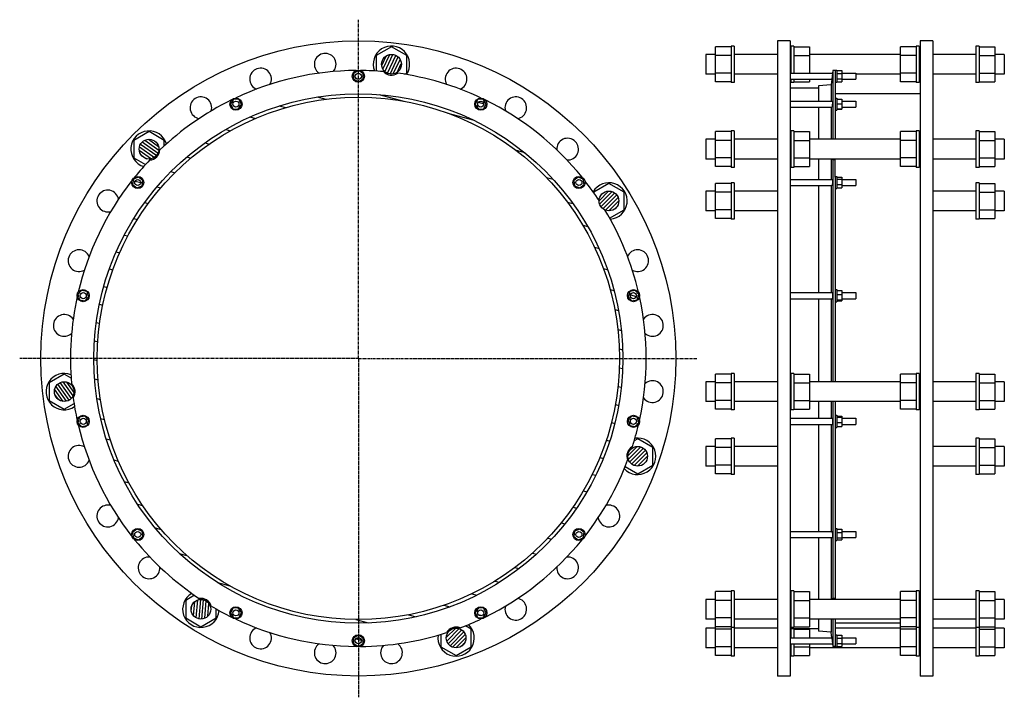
# Model space of a CAD drawing. Header units: millimetres. Extents: x -1479 to 467, y -572 to 766.
import ezdxf

# ---------------------------------------------------------------- set-up
doc = ezdxf.new("R2010")
doc.units = ezdxf.units.MM
doc.header["$LTSCALE"] = 15.367
doc.linetypes.add('CENTER', pattern=[0.6, 0.375, -0.075, 0.075, -0.075])
doc.layers.get('0').update_dxf_attribs({"linetype": 'CONTINUOUS'})
doc.layers.add('AXES', color=7, linetype='CONTINUOUS')
doc.layers.add('SURFS', color=7, linetype='CONTINUOUS')
pattern_1 = [(45, (0, 0), (-3.951313, 3.951313), [])]

msp = doc.modelspace()

# ---------------------------------------------------------------- hatches: boundary and pattern name
at = {"linetype": 'Continuous'}
h = msp.add_hatch(dxfattribs=at)
h.set_pattern_fill('DEFAULT__5', color=2, scale=5.588, angle=245, style=0, pattern_type=0)
h.set_pattern_definition([(245, (0, 0), (5.064448, -2.36159), [])])
edge = h.paths.add_edge_path()
edge.add_arc((-744.3, 678.4), 19.5, 270, 450)
edge.add_arc((-744.3, 678.4), 19.5, 90, 270)
h = msp.add_hatch(dxfattribs=at)
h.set_pattern_fill('DEFAULT__4', color=2, scale=36.209145, angle=165, style=0, pattern_type=0)
h.set_pattern_definition([(165, (0, 0), (-9.3716, -34.97535), [])])
edge = h.paths.add_edge_path()
edge.add_arc((-809.8, 97.1), 523, 270, 450)
edge.add_arc((-809.8, 97.1), 523, 90, 270)
edge.add_arc((-809.8, 97.1), 516, 270, 450)
edge.add_arc((-809.8, 97.1), 516, 90, 270)
edge = h.paths.add_edge_path()
edge.add_arc((-809.8, 654.8), 6, 0, 180)
edge.add_arc((-809.8, 654.8), 6, 180, 360)
edge = h.paths.add_edge_path()
edge.add_arc((-1051.8, 599.6), 6, 25.7143, 205.7143)
edge.add_arc((-1051.8, 599.6), 6, 205.7143, 385.7143)
edge = h.paths.add_edge_path()
edge.add_arc((-1245.9, 444.8), 6, 51.4286, 231.4286)
edge.add_arc((-1245.9, 444.8), 6, 231.4286, 411.4286)
edge = h.paths.add_edge_path()
edge.add_arc((-1353.6, 221.2), 6, 77.1429, 257.1429)
edge.add_arc((-1353.6, 221.2), 6, 257.1429, 437.1429)
edge = h.paths.add_edge_path()
edge.add_arc((-1353.6, -27.1), 6, 102.8571, 282.8571)
edge.add_arc((-1353.6, -27.1), 6, 282.8571, 462.8571)
edge = h.paths.add_edge_path()
edge.add_arc((-1245.9, -250.7), 6, 128.5714, 308.5714)
edge.add_arc((-1245.9, -250.7), 6, 308.5714, 488.5714)
edge = h.paths.add_edge_path()
edge.add_arc((-1051.8, -405.5), 6, 154.2857, 334.2857)
edge.add_arc((-1051.8, -405.5), 6, 334.2857, 514.2857)
edge = h.paths.add_edge_path()
edge.add_arc((-809.8, -460.7), 6, 180, 360)
edge.add_arc((-809.8, -460.7), 6, 0, 180)
edge = h.paths.add_edge_path()
edge.add_arc((-567.8, -405.5), 6, 205.7143, 385.7143)
edge.add_arc((-567.8, -405.5), 6, 25.7143, 205.7143)
edge = h.paths.add_edge_path()
edge.add_arc((-373.8, -250.7), 6, 231.4286, 411.4286)
edge.add_arc((-373.8, -250.7), 6, 51.4286, 231.4286)
edge = h.paths.add_edge_path()
edge.add_arc((-266.1, -27.1), 6, 257.1429, 437.1429)
edge.add_arc((-266.1, -27.1), 6, 77.1429, 257.1429)
edge = h.paths.add_edge_path()
edge.add_arc((-266.1, 221.2), 6, 282.8571, 462.8571)
edge.add_arc((-266.1, 221.2), 6, 102.8571, 282.8571)
edge = h.paths.add_edge_path()
edge.add_arc((-373.8, 444.8), 6, 308.5714, 488.5714)
edge.add_arc((-373.8, 444.8), 6, 128.5714, 308.5714)
edge = h.paths.add_edge_path()
edge.add_arc((-567.8, 599.6), 6, 334.2857, 514.2857)
edge.add_arc((-567.8, 599.6), 6, 154.2857, 334.2857)
h = msp.add_hatch(dxfattribs=at)
h.set_pattern_fill('DEFAULT__6', color=2, scale=5.588, angle=325, style=0, pattern_type=0)
h.set_pattern_definition([(325, (0, 0), (3.205145, 4.577422), [])])
edge = h.paths.add_edge_path()
edge.add_arc((-1223.5, 510.7), 19.5, 270, 450)
edge.add_arc((-1223.5, 510.7), 19.5, 90, 270)
h = msp.add_hatch(dxfattribs=at)
h.set_pattern_fill('DEFAULT__3', color=2, scale=5.588, angle=45, style=0, pattern_type=0)
h.set_pattern_definition(pattern_1)
edge = h.paths.add_edge_path()
edge.add_arc((-314.5, 408.3), 19.5, 270, 450)
edge.add_arc((-314.5, 408.3), 19.5, 90, 270)
h = msp.add_hatch(dxfattribs=at)
h.set_pattern_fill('DEFAULT__7', color=2, scale=5.588, angle=125, style=0, pattern_type=0)
h.set_pattern_definition([(125, (0, 0), (-4.577422, -3.205145), [])])
edge = h.paths.add_edge_path()
edge.add_arc((-1391.2, 31.6), 19.5, 270, 450)
edge.add_arc((-1391.2, 31.6), 19.5, 90, 270)
h = msp.add_hatch(dxfattribs=at)
h.set_pattern_fill('DEFAULT__2', color=2, scale=5.588, angle=45, style=0, pattern_type=0)
h.set_pattern_definition(pattern_1)
edge = h.paths.add_edge_path()
edge.add_arc((-257.7, -96.2), 19.5, 270, 450)
edge.add_arc((-257.7, -96.2), 19.5, 90, 270)
h = msp.add_hatch(dxfattribs=at)
h.set_pattern_fill('S1', color=2, scale=5.588, angle=85, style=0, pattern_type=0)
h.set_pattern_definition([(85, (0, 0), (-5.566736, 0.487026), [])])
edge = h.paths.add_edge_path()
edge.add_arc((-1121.1, -398.3), 19.5, 270, 450)
edge.add_arc((-1121.1, -398.3), 19.5, 90, 270)
h = msp.add_hatch(dxfattribs=at)
h.set_pattern_fill('DEFAULT__1', color=2, scale=5.588, angle=45, style=0, pattern_type=0)
h.set_pattern_definition(pattern_1)
edge = h.paths.add_edge_path()
edge.add_arc((-616.6, -455.1), 19.5, 270, 450)
edge.add_arc((-616.6, -455.1), 19.5, 90, 270)

# ---------------------------------------------------------------- linework, layer by layer
at = {"color": 7, "linetype": 'Continuous'}
for p, q in [((18.5, 724.6), (18.5, -530.4)), ((43.5, 724.6), (18.5, 724.6)), ((43.5, 724.6), (43.5, -530.4)), ((300.5, 724.6), (300.5, -530.4)), ((325.5, 724.6), (300.5, 724.6)), ((325.5, 724.6), (325.5, -530.4)), ((-744.3, 713), (-774.3, 695.7)), ((-714.3, 695.7), (-744.3, 713)), ((-104, 643.7), (-104, 713)), ((-73, 713), (-104, 713)), ((51, 713), (82, 713)), ((82, 713), (82, 660.8)), ((262, 643.7), (262, 713)), ((293, 713), (262, 713)), ((417, 713), (448, 713)), ((448, 713), (448, 643.7)), ((-774.3, 695.7), (-774.3, 664.9)), ((-714.3, 661.1), (-714.3, 695.7)), ((-104, 697.9), (-123, 697.9)), ((-73, 695.7), (-104, 695.7)), ((51, 695.7), (82, 695.7)), ((262, 697.9), (82, 697.9)), ((293, 695.7), (262, 695.7)), ((417, 695.7), (448, 695.7)), ((467, 697.9), (448, 697.9)), ((-809.8, 665.8), (-819.3, 660.3)), ((-800.3, 660.3), (-809.8, 665.8)), ((128, 666.1), (128, 530.2)), ((133, 666.1), (128, 666.1)), ((136, 665.8), (146, 665.8)), ((146, 665.8), (146, 643.8)), ((-819.3, 660.3), (-819.3, 649.3)), ((-819.3, 649.3), (-809.8, 643.8)), ((-809.8, 643.8), (-800.3, 649.3)), ((-800.3, 649.3), (-800.3, 660.3)), ((-718.6, 658.6), (-714.3, 661.1)), ((-104, 658.9), (-123, 658.9)), ((-73, 661.1), (-104, 661.1)), ((-73, 643.7), (-104, 643.7)), ((51, 661.1), (82, 661.1)), ((51, 643.7), (82, 643.7)), ((82, 648.8), (82, 643.7)), ((136, 660.3), (146, 660.3)), ((136, 649.3), (146, 649.3)), ((136, 643.8), (146, 643.8)), ((262, 658.9), (173.5, 658.9)), ((293, 661.1), (262, 661.1)), ((293, 643.7), (262, 643.7)), ((417, 661.1), (448, 661.1)), ((417, 643.7), (448, 643.7)), ((467, 658.9), (448, 658.9)), ((100, 631.1), (43.5, 631.1)), ((125, 637.6), (100, 636.1)), ((100, 636.1), (100, 605.6)), ((125, 637.6), (125, 605.6)), ((-1056.6, 609.4), (-1062.8, 600.4)), ((-1045.7, 608.6), (-1056.6, 609.4)), ((-1040.9, 598.7), (-1045.7, 608.6)), ((-574, 608.6), (-578.8, 598.7)), ((-563.1, 609.4), (-574, 608.6)), ((-556.9, 600.4), (-563.1, 609.4)), ((300.5, 620.1), (133, 620.1)), ((133, 607.9), (133, 530.2)), ((136, 609.4), (146, 609.4)), ((146, 609.4), (146, 589.7)), ((-1062.8, 600.4), (-1058, 590.5)), ((-1058, 590.5), (-1047.1, 589.7)), ((-1047.1, 589.7), (-1040.9, 598.7)), ((-578.8, 598.7), (-572.6, 589.7)), ((-572.6, 589.7), (-561.7, 590.5)), ((-561.7, 590.5), (-556.9, 600.4)), ((100, 593.6), (100, 530.2)), ((125, 593.6), (125, 530.2)), ((136, 600.4), (146, 600.4)), ((136, 590.5), (146, 590.5)), ((136, 589.7), (146, 589.7)), ((-1223.5, 545.3), (-1253.5, 528)), ((-1193.5, 528), (-1223.5, 545.3)), ((-104, 476.1), (-104, 545.3)), ((-73, 545.3), (-104, 545.3)), ((51, 545.3), (82, 545.3)), ((82, 545.3), (82, 476.1)), ((262, 476.1), (262, 545.3)), ((293, 545.3), (262, 545.3)), ((417, 545.3), (448, 545.3)), ((448, 545.3), (448, 476.1)), ((-1253.5, 528), (-1253.5, 493.4)), ((-1193.5, 517.1), (-1193.5, 528)), ((-104, 530.2), (-123, 530.2)), ((-73, 528), (-104, 528)), ((51, 528), (82, 528)), ((262, 530.2), (82, 530.2)), ((293, 528), (262, 528)), ((417, 528), (448, 528)), ((467, 530.2), (448, 530.2)), ((-1253.5, 493.4), (-1230.5, 480.1)), ((-104, 491.2), (-123, 491.2)), ((-73, 493.4), (-104, 493.4)), ((51, 493.4), (82, 493.4)), ((262, 491.2), (82, 491.2)), ((100, 491.2), (100, 450.8)), ((125, 491.2), (125, 450.8)), ((128, 489.3), (128, 51.1)), ((133, 489.3), (128, 489.3)), ((133, 455.1), (133, 491.2)), ((293, 493.4), (262, 493.4)), ((417, 493.4), (448, 493.4)), ((467, 491.2), (448, 491.2)), ((-73, 476.1), (-104, 476.1)), ((51, 476.1), (82, 476.1)), ((293, 476.1), (262, 476.1)), ((417, 476.1), (448, 476.1)), ((-1254.5, 451.6), (-1256.1, 440.8)), ((-1244.3, 455.6), (-1254.5, 451.6)), ((-1235.7, 448.8), (-1244.3, 455.6)), ((-1237.3, 438), (-1235.7, 448.8)), ((-375.4, 455.6), (-384, 448.8)), ((-384, 448.8), (-382.3, 438)), ((-365.2, 451.6), (-375.4, 455.6)), ((-363.6, 440.8), (-365.2, 451.6)), ((136, 455.6), (146, 455.6)), ((136, 451.6), (146, 451.6)), ((146, 455.6), (146, 434)), ((-1256.1, 440.8), (-1247.5, 434)), ((-1247.5, 434), (-1237.3, 438)), ((-382.3, 438), (-372.1, 434)), ((-372.1, 434), (-363.6, 440.8)), ((-314.5, 442.9), (-344.5, 425.6)), ((-284.5, 425.6), (-314.5, 442.9)), ((-104, 373.6), (-104, 442.9)), ((-73, 442.9), (-104, 442.9)), ((100, 438.8), (100, 227.2)), ((125, 438.8), (125, 227.2)), ((136, 440.8), (146, 440.8)), ((136, 434), (146, 434)), ((417, 442.9), (448, 442.9)), ((448, 442.9), (448, 373.6)), ((-344.5, 425.6), (-344.5, 424.4)), ((-284.5, 391), (-284.5, 425.6)), ((-104, 427.8), (-123, 427.8)), ((-73, 425.6), (-104, 425.6)), ((417, 425.6), (448, 425.6)), ((467, 427.8), (448, 427.8)), ((-313.1, 374.5), (-284.5, 391)), ((-73, 391), (-104, 391)), ((417, 391), (448, 391)), ((-104, 388.8), (-123, 388.8)), ((-73, 373.6), (-104, 373.6)), ((417, 373.6), (448, 373.6)), ((467, 388.8), (448, 388.8)), ((-1356.8, 231.6), (-1364.3, 223.6)), ((-1364.3, 223.6), (-1361.1, 213.1)), ((-1346.1, 229.2), (-1356.8, 231.6)), ((-1350.4, 210.7), (-1342.9, 218.7)), ((-1342.9, 218.7), (-1346.1, 229.2)), ((-273.5, 229.2), (-276.8, 218.7)), ((-276.8, 218.7), (-269.3, 210.7)), ((-262.8, 231.6), (-273.5, 229.2)), ((-255.4, 223.6), (-262.8, 231.6)), ((-258.6, 213.1), (-255.4, 223.6)), ((100, 215.2), (100, 51.1)), ((125, 215.2), (125, 51.1)), ((133, 219.5), (133, 51.1)), ((136, 231.6), (146, 231.6)), ((136, 223.6), (146, 223.6)), ((146, 231.6), (146, 210.7)), ((-1361.1, 213.1), (-1350.4, 210.7)), ((-269.3, 210.7), (-258.6, 213.1)), ((136, 213.1), (146, 213.1)), ((136, 210.7), (146, 210.7)), ((-1391.2, 66.2), (-1421.2, 48.9)), ((-1377.4, 58.3), (-1391.2, 66.2)), ((-104, -3.1), (-104, 66.2)), ((-73, 66.2), (-104, 66.2)), ((51, 66.2), (82, 66.2)), ((82, 66.2), (82, -3.1)), ((293, 66.2), (262, 66.2)), ((262, -3.1), (262, 66.2)), ((417, 66.2), (448, 66.2)), ((448, 66.2), (448, -3.1)), ((-1421.2, 48.9), (-1421.2, 14.2)), ((-104, 51.1), (-123, 51.1)), ((-73, 48.9), (-104, 48.9)), ((51, 48.9), (82, 48.9)), ((262, 51.1), (82, 51.1)), ((293, 48.9), (262, 48.9)), ((417, 48.9), (448, 48.9)), ((467, 51.1), (448, 51.1)), ((-1421.2, 14.2), (-1391.2, -3.1)), ((-1391.2, -3.1), (-1371.8, 8.1)), ((-104, 12.1), (-123, 12.1)), ((-73, 14.2), (-104, 14.2)), ((51, 14.2), (82, 14.2)), ((262, 12.1), (82, 12.1)), ((100, 12.1), (100, -21.1)), ((125, 12.1), (125, -21.1)), ((128, 12.1), (128, -377.1)), ((133, 12.1), (133, -25.4)), ((293, 14.2), (262, 14.2)), ((417, 14.2), (448, 14.2)), ((467, 12.1), (448, 12.1)), ((-1361.1, -19), (-1364.3, -29.5)), ((-1350.4, -16.6), (-1361.1, -19)), ((-1342.9, -24.6), (-1350.4, -16.6)), ((-269.3, -16.6), (-276.8, -24.6)), ((-258.6, -19), (-269.3, -16.6)), ((-255.4, -29.5), (-258.6, -19)), ((-73, -3.1), (-104, -3.1)), ((51, -3.1), (82, -3.1)), ((136, -16.6), (146, -16.6)), ((136, -19), (146, -19)), ((146, -16.6), (146, -37.5)), ((293, -3.1), (262, -3.1)), ((417, -3.1), (448, -3.1)), ((-1364.3, -29.5), (-1356.8, -37.5)), ((-1356.8, -37.5), (-1346.1, -35.1)), ((-1346.1, -35.1), (-1342.9, -24.6)), ((-276.8, -24.6), (-273.5, -35.1)), ((-273.5, -35.1), (-262.8, -37.5)), ((-262.8, -37.5), (-255.4, -29.5)), ((100, -33.1), (100, -244.7)), ((125, -33.1), (125, -244.7)), ((136, -29.5), (146, -29.5)), ((136, -37.5), (146, -37.5)), ((-257.7, -61.5), (-264.6, -65.5)), ((-227.7, -78.8), (-257.7, -61.5)), ((-104, -76.7), (-123, -76.7)), ((-104, -130.8), (-104, -61.5)), ((-73, -61.5), (-104, -61.5)), ((417, -61.5), (448, -61.5)), ((448, -61.5), (448, -130.8)), ((467, -76.7), (448, -76.7)), ((-227.7, -113.5), (-227.7, -78.8)), ((-73, -78.8), (-104, -78.8)), ((417, -78.8), (448, -78.8)), ((-282.5, -116.5), (-257.7, -130.8)), ((-257.7, -130.8), (-227.7, -113.5)), ((-104, -115.7), (-123, -115.7)), ((-73, -113.5), (-104, -113.5)), ((417, -113.5), (448, -113.5)), ((467, -115.7), (448, -115.7)), ((-73, -130.8), (-104, -130.8)), ((417, -130.8), (448, -130.8)), ((-1247.5, -239.9), (-1256.1, -246.7)), ((-1256.1, -246.7), (-1254.5, -257.5)), ((-1237.3, -243.9), (-1247.5, -239.9)), ((-1235.7, -254.7), (-1237.3, -243.9)), ((-382.3, -243.9), (-384, -254.7)), ((-372.1, -239.9), (-382.3, -243.9)), ((-363.6, -246.7), (-372.1, -239.9)), ((-365.2, -257.5), (-363.6, -246.7)), ((136, -239.9), (146, -239.9)), ((136, -246.7), (146, -246.7)), ((146, -239.9), (146, -261.5)), ((-1254.5, -257.5), (-1244.3, -261.5)), ((-1244.3, -261.5), (-1235.7, -254.7)), ((-384, -254.7), (-375.4, -261.5)), ((-375.4, -261.5), (-365.2, -257.5)), ((100, -256.7), (100, -378.8)), ((125, -256.7), (125, -378.8)), ((133, -261), (133, -378.8)), ((136, -257.5), (146, -257.5)), ((136, -261.5), (146, -261.5)), ((-73, -363.6), (-104, -363.6)), ((-104, -489.8), (-104, -363.6)), ((51, -363.6), (82, -363.6)), ((82, -363.6), (82, -432.9)), ((293, -363.6), (262, -363.6)), ((262, -489.8), (262, -363.6)), ((417, -363.6), (448, -363.6)), ((448, -363.6), (448, -489.8)), ((-1133.5, -370.8), (-1151.1, -381)), ((-1151.1, -381), (-1151.1, -415.6)), ((-104, -378.8), (-123, -378.8)), ((-73, -381), (-104, -381)), ((51, -381), (82, -381)), ((262, -378.8), (82, -378.8)), ((133, -377.1), (128, -377.1)), ((293, -381), (262, -381)), ((417, -381), (448, -381)), ((467, -378.8), (448, -378.8)), ((-1091.1, -415.6), (-1091.1, -397.5)), ((-1058, -396.4), (-1062.8, -406.3)), ((-1062.8, -406.3), (-1056.6, -415.3)), ((-1047.1, -395.6), (-1058, -396.4)), ((-1040.9, -404.6), (-1047.1, -395.6)), ((-1045.7, -414.5), (-1040.9, -404.6)), ((-572.6, -395.6), (-578.8, -404.6)), ((-578.8, -404.6), (-574, -414.5)), ((-561.7, -396.4), (-572.6, -395.6)), ((-563.1, -415.3), (-556.9, -406.3)), ((-556.9, -406.3), (-561.7, -396.4)), ((-1151.1, -415.6), (-1121.1, -432.9)), ((-1121.1, -432.9), (-1091.1, -415.6)), ((-1056.6, -415.3), (-1045.7, -414.5)), ((-574, -414.5), (-563.1, -415.3)), ((-104, -417.8), (-123, -417.8)), ((-73, -415.6), (-104, -415.6)), ((51, -415.6), (82, -415.6)), ((262, -417.8), (82, -417.8)), ((100, -417.8), (100, -441.9)), ((125, -417.8), (125, -443.4)), ((128, -417.8), (128, -471.9)), ((262, -425.9), (133, -425.9)), ((293, -415.6), (262, -415.6)), ((300.5, -425.9), (299, -425.9)), ((417, -415.6), (448, -415.6)), ((467, -417.8), (448, -417.8)), ((-586.6, -437.8), (-598.2, -431.1)), ((-586.6, -472.4), (-586.6, -437.8)), ((-104, -435.6), (-123, -435.6)), ((-73, -432.9), (-104, -432.9)), ((-73, -437.8), (-104, -437.8)), ((100, -436.9), (43.5, -436.9)), ((51, -432.9), (82, -432.9)), ((51, -437.8), (82, -437.8)), ((82, -436.9), (82, -454.7)), ((125, -443.4), (100, -441.9)), ((262, -435.6), (133, -435.6)), ((293, -432.9), (262, -432.9)), ((293, -437.8), (262, -437.8)), ((417, -432.9), (448, -432.9)), ((417, -437.8), (448, -437.8)), ((467, -435.6), (448, -435.6)), ((-809.8, -449.7), (-819.3, -455.2)), ((-819.3, -455.2), (-819.3, -466.2)), ((-819.3, -466.2), (-809.8, -471.7)), ((-800.3, -455.2), (-809.8, -449.7)), ((-809.8, -471.7), (-800.3, -466.2)), ((-800.3, -466.2), (-800.3, -455.2)), ((-646.6, -448), (-646.6, -472.4)), ((82, -466.7), (82, -489.8)), ((136, -449.7), (146, -449.7)), ((136, -455.2), (146, -455.2)), ((136, -466.2), (146, -466.2)), ((146, -449.7), (146, -471.7)), ((-646.6, -472.4), (-616.6, -489.8)), ((-616.6, -489.8), (-586.6, -472.4)), ((-104, -474.6), (-123, -474.6)), ((-73, -472.4), (-104, -472.4)), ((51, -472.4), (82, -472.4)), ((262, -474.6), (82, -474.6)), ((133, -471.9), (128, -471.9)), ((136, -471.7), (146, -471.7)), ((293, -472.4), (262, -472.4)), ((417, -472.4), (448, -472.4)), ((467, -474.6), (448, -474.6)), ((-73, -489.8), (-104, -489.8)), ((51, -489.8), (82, -489.8)), ((293, -489.8), (262, -489.8)), ((417, -489.8), (448, -489.8)), ((43.5, -530.4), (18.5, -530.4)), ((325.5, -530.4), (300.5, -530.4))]:
    msp.add_line(p, q, dxfattribs=at)
for centre, radius in [((-809.8, 97.1), 627.5), ((-744.3, 678.4), 19.5), ((-809.8, 654.8), 6), ((-809.8, 97.1), 523), ((-809.8, 97.1), 516), ((-1051.8, 599.6), 6), ((-567.8, 599.6), 12), ((-567.8, 599.6), 6), ((-1223.5, 510.7), 19.5), ((-1245.9, 444.8), 6), ((-373.8, 444.8), 12), ((-373.8, 444.8), 6), ((-314.5, 408.3), 19.5), ((-1353.6, 221.2), 6), ((-266.1, 221.2), 12), ((-266.1, 221.2), 6), ((-1391.2, 31.6), 19.5), ((-266.1, -27.1), 12), ((-1353.6, -27.1), 6), ((-266.1, -27.1), 6), ((-257.7, -96.2), 19.5), ((-1245.9, -250.7), 6), ((-373.8, -250.7), 12), ((-373.8, -250.7), 6), ((-1121.1, -398.3), 19.5), ((-1051.8, -405.5), 6), ((-567.8, -405.5), 12), ((-567.8, -405.5), 6), ((-616.6, -455.1), 19.5), ((-809.8, -460.7), 6)]:
    msp.add_circle(centre, radius, dxfattribs=at)
for centre, radius, start, end in [((-809.8, 97.1), 569, 84.9977, 89.5753), ((-744.3, 678.4), 21.5, 222.3688, 304.774), ((-616.6, 649.2), 21.5, 291.6114, 209.7017), ((-809.8, 97.1), 569, 64.7104, 82.1452), ((-809.8, 97.1), 569, 116.139, 133.5737), ((-809.8, 97.1), 569, 38.9961, 63.861), ((-498.6, 592.4), 21.5, 278.697, 196.9094), ((-396.2, 510.7), 21.5, 265.9477, 184.1601), ((-1223.5, 510.7), 21.5, 273.7974, 356.2026), ((-809.8, 97.1), 569, 136.4263, 141.0039), ((-809.8, 97.1), 569, 33.2443, 38.1467), ((-809.8, 97.1), 569, 13.2819, 31.0411), ((-257.7, 290.3), 21.5, 240.1949, 158.3629), ((-809.8, 97.1), 569, 167.5676, 185.0023), ((-809.8, 97.1), 569, 347.5676, 12.4324), ((-228.5, 162.5), 21.5, 227.2684, 145.4808), ((-1391.2, 31.6), 21.5, 325.226, 47.6312), ((-228.5, 31.6), 21.5, 214.5192, 132.7316), ((-809.8, 97.1), 569, 187.8548, 192.4324), ((-809.8, 97.1), 569, 342.1405, 346.7181), ((-257.7, -96.2), 21.5, 119.5117, 201.9169), ((-809.8, 97.1), 569, 321.8533, 339.288), ((-314.5, -214.2), 21.5, 188.7542, 106.8446), ((-809.8, 97.1), 569, 218.9961, 236.4309), ((-809.8, 97.1), 569, 296.139, 321.0039), ((-396.2, -316.6), 21.5, 175.8399, 94.0523), ((-1121.1, -398.3), 21.5, 16.6546, 99.0597), ((-498.6, -398.3), 21.5, 163.0906, 81.303), ((-809.8, 97.1), 569, 239.2834, 243.861), ((-809.8, 97.1), 569, 290.712, 295.2896), ((-809.8, 97.1), 569, 270.4247, 287.8595), ((-616.6, -455.1), 21.5, 68.0831, 150.4883)]:
    msp.add_arc(centre, radius, start, end, dxfattribs=at)
for points, knots in [([(128, 489.3), (128, 489.3), (127.9, 489.4), (127.9, 489.5), (127.8, 489.7), (127.7, 490), (127.7, 490.5), (127.6, 491), (127.6, 491.2)], [0, 0, 0, 0, 0.055337, 0.128784, 0.222103, 0.336031, 0.626492, 1, 1, 1, 1]), ([(127.5, -378.8), (127.5, -378.6), (127.5, -378.3), (127.5, -377.9), (127.5, -377.6), (127.6, -377.3), (127.6, -377.1), (127.6, -377), (127.7, -376.9), (127.7, -376.9), (127.7, -376.8), (127.8, -376.8), (127.8, -376.8), (127.8, -376.8)], [0, 0, 0, 0, 0.223169, 0.41813, 0.584451, 0.721873, 0.830408, 0.873995, 0.910642, 0.940651, 0.964596, 0.98363, 1, 1, 1, 1]), ([(127.8, -376.8), (127.8, -376.8), (127.9, -376.8), (127.9, -376.9), (128, -376.9), (128, -377), (128, -377.1)], [0, 0, 0, 0, 0.148509, 0.35324, 0.634622, 1, 1, 1, 1])]:
    msp.add_open_spline(points, degree=3, knots=knots, dxfattribs=at)
at = {"layer": 'AXES', "color": 7, "linetype": 'CENTER'}
for q in [(-809.8, 766.4), (-1479.2, 97.1), (-809.8, -572.3), (-140.5, 97.1)]:
    msp.add_line((-809.8, 97.1), q, dxfattribs=at)
at = {"layer": 'AXES', "color": 7, "linetype": 'Continuous'}
for p, q in [((128, 666.1), (127.5, 660.8)), ((133, 666.8), (133, 607.9)), ((133, 666.8), (136, 666.8)), ((136, 666.8), (136, 642.8)), ((43.5, 660.8), (127.5, 660.8)), ((43.5, 648.8), (126.2, 648.8)), ((126.8, 654.8), (125, 637.6)), ((127.5, 660.8), (126.8, 654.8)), ((127.2, 658.1), (127.1, 657.6)), ((133, 642.8), (136, 642.8)), ((146, 660.8), (173.5, 660.8)), ((146, 648.8), (173.5, 648.8)), ((173.5, 660.8), (173.5, 648.8)), ((43.5, 605.6), (127.4, 605.6)), ((133, 611.6), (136, 611.6)), ((136, 611.6), (136, 587.6)), ((146, 605.6), (173.5, 605.6)), ((173.5, 605.6), (173.5, 593.6)), ((43.5, 593.6), (126.3, 593.6)), ((133, 587.6), (136, 587.6)), ((146, 593.6), (173.5, 593.6)), ((43.5, 450.8), (127.2, 450.8)), ((133, 456.8), (136, 456.8)), ((133, 455.1), (133, 219.5)), ((136, 456.8), (136, 432.8)), ((146, 450.8), (173.5, 450.8)), ((173.5, 450.8), (173.5, 438.8)), ((43.5, 438.8), (126.4, 438.8)), ((133, 432.8), (136, 432.8)), ((146, 438.8), (173.5, 438.8)), ((43.5, 227.2), (127, 227.2)), ((43.5, 215.2), (126.7, 215.2)), ((133, 233.2), (136, 233.2)), ((136, 233.2), (136, 209.2)), ((146, 227.2), (173.5, 227.2)), ((146, 215.2), (173.5, 215.2)), ((173.5, 227.2), (173.5, 215.2)), ((133, 209.2), (136, 209.2)), ((133, -15.1), (136, -15.1)), ((136, -15.1), (136, -39.1)), ((43.5, -21.1), (126.7, -21.1)), ((43.5, -33.1), (127, -33.1)), ((133, -25.4), (133, -261)), ((146, -21.1), (173.5, -21.1)), ((146, -33.1), (173.5, -33.1)), ((173.5, -21.1), (173.5, -33.1)), ((133, -39.1), (136, -39.1)), ((43.5, -244.7), (126.4, -244.7)), ((133, -238.7), (136, -238.7)), ((136, -238.7), (136, -262.7)), ((146, -244.7), (173.5, -244.7)), ((173.5, -244.7), (173.5, -256.7)), ((43.5, -256.7), (127.2, -256.7)), ((133, -262.7), (136, -262.7)), ((146, -256.7), (173.5, -256.7)), ((133, -417.8), (133, -472.7)), ((126.2, -454.7), (125, -443.4)), ((43.5, -454.7), (126.2, -454.7)), ((43.5, -466.7), (127.5, -466.7)), ((126.2, -454.7), (126.8, -460.7)), ((126.4, -456.5), (126.5, -457.4)), ((126.8, -460.7), (128, -471.9)), ((133, -448.7), (136, -448.7)), ((136, -448.7), (136, -472.7)), ((146, -454.7), (173.5, -454.7)), ((146, -466.7), (173.5, -466.7)), ((173.5, -454.7), (173.5, -466.7)), ((133, -472.7), (136, -472.7))]:
    msp.add_line(p, q, dxfattribs=at)
msp.add_lwpolyline([(127.1, -463.5), (127.2, -464), (127.2, -464.5)], dxfattribs=at)
for centre in [(-809.8, 654.8), (-1051.8, 599.6), (-1245.9, 444.8), (-1353.6, 221.2), (-1353.6, -27.1), (-1245.9, -250.7), (-1051.8, -405.5), (-809.8, -460.7)]:
    msp.add_circle(centre, 12, dxfattribs=at)
for centre, radius, start, end in [((-875.3, 678.4), 21.5, 317.3762, 235.5887), ((-809.8, 97.1), 569, 90.4247, 115.2896), ((-1003.1, 649.2), 21.5, 330.1256, 248.338), ((-1121.1, 592.4), 21.5, 343.0399, 261.1303), ((-809.8, 97.1), 569, 141.8533, 166.7181), ((-1305.2, 408.3), 21.5, 8.8049, 287.0173), ((-1362, 290.3), 21.5, 21.5542, 299.7666), ((-1391.2, 162.5), 21.5, 34.4685, 312.5589), ((-809.8, 97.1), 569, 193.2819, 218.1467), ((-1362, -96.2), 21.5, 60.2335, 338.4458), ((-1305.2, -214.2), 21.5, 72.9827, 351.1951), ((-1223.5, -316.6), 21.5, 85.8971, 3.9875), ((-809.8, 97.1), 569, 244.7104, 269.5753), ((-1003.1, -455.1), 21.5, 111.662, 29.8744), ((-875.3, -484.3), 21.5, 124.4113, 42.6238), ((-744.3, -484.3), 21.5, 137.3256, 55.416)]:
    msp.add_arc(centre, radius, start, end, dxfattribs=at)
for points, knots in [([(127.4, 605.6), (127.4, 605.6), (127.4, 605.6), (127.4, 605.5), (127.4, 605.5), (127.4, 605.5), (127.5, 605.3), (127.5, 605.1), (127.5, 604.8), (127.5, 604.4), (127.4, 603.9), (127.4, 603.3), (127.4, 602.7), (127.3, 602.1), (127.3, 601.1), (127.1, 599.9), (127, 598.4), (126.9, 597.4), (126.8, 597)], [0, 0, 0, 0, 0.002314, 0.004232, 0.00677, 0.013798, 0.023485, 0.050791, 0.088378, 0.135679, 0.191945, 0.256271, 0.32762, 0.404843, 0.4867, 0.659041, 0.833779, 1, 1, 1, 1]), ([(126.8, 597), (126.8, 596.7), (126.8, 596.3), (126.7, 595.6), (126.6, 595), (126.5, 594.5), (126.4, 594.2), (126.4, 593.9), (126.4, 593.8), (126.3, 593.7), (126.3, 593.6), (126.3, 593.6), (126.3, 593.6), (126.3, 593.6), (126.3, 593.6)], [0, 0, 0, 0, 0.212309, 0.405881, 0.576975, 0.722259, 0.838899, 0.88575, 0.924653, 0.955445, 0.97805, 0.98631, 0.992602, 1, 1, 1, 1]), ([(127.2, 450.8), (127.2, 450.8), (127.3, 450.8), (127.3, 450.8), (127.3, 450.8), (127.3, 450.7), (127.3, 450.6), (127.4, 450.5), (127.4, 450.4), (127.4, 450.2), (127.4, 449.9), (127.5, 449.6), (127.5, 449.1), (127.5, 448.4), (127.5, 447.6), (127.4, 446.8), (127.4, 445.9), (127.3, 444.7), (127.2, 443.2), (127.1, 441.8), (126.9, 440.8), (126.9, 440.3), (126.8, 440.1)], [0, 0, 0, 0, 0.001776, 0.003857, 0.006477, 0.009755, 0.018482, 0.03024, 0.045052, 0.062876, 0.083633, 0.107217, 0.162323, 0.226937, 0.299535, 0.378386, 0.461606, 0.547208, 0.717424, 0.873127, 0.940964, 1, 1, 1, 1]), ([(126.8, 440.1), (126.8, 439.9), (126.8, 439.7), (126.7, 439.3), (126.6, 439.2), (126.6, 439), (126.5, 438.9), (126.5, 438.9), (126.5, 438.8), (126.5, 438.8), (126.4, 438.8)], [0, 0, 0, 0, 0.409446, 0.575567, 0.714558, 0.82574, 0.908961, 0.940364, 0.965391, 1, 1, 1, 1]), ([(126.8, 215.3), (126.8, 215.3), (126.8, 215.2), (126.8, 215.2), (126.7, 215.2), (126.7, 215.2), (126.7, 215.2)], [0, 0, 0, 0, 0.347541, 0.621737, 0.831902, 1, 1, 1, 1]), ([(127, 227.2), (127, 227.2), (127, 227.2), (127, 227.1), (127.1, 227.1), (127.1, 227), (127.1, 226.9), (127.2, 226.8), (127.2, 226.5), (127.3, 226.3), (127.3, 226), (127.4, 225.5), (127.4, 224.8), (127.5, 223.9), (127.5, 222.9), (127.5, 221.5), (127.4, 220), (127.3, 218.7), (127.3, 217.7), (127.2, 216.9), (127.1, 216.3), (127, 215.9), (127, 215.7), (126.9, 215.5), (126.9, 215.4), (126.8, 215.3)], [0, 0, 0, 0, 0.002373, 0.005136, 0.008562, 0.012795, 0.02392, 0.038752, 0.057296, 0.079465, 0.105116, 0.134064, 0.200931, 0.27795, 0.362608, 0.452102, 0.633613, 0.719616, 0.798637, 0.868128, 0.9259, 0.949832, 0.970227, 0.986967, 1, 1, 1, 1]), ([(126.7, -21.1), (126.7, -21.1), (126.7, -21.1), (126.8, -21.1), (126.8, -21.1), (126.8, -21.2), (126.8, -21.2)], [0, 0, 0, 0, 0.168098, 0.378263, 0.652459, 1, 1, 1, 1]), ([(126.8, -21.2), (126.9, -21.3), (126.9, -21.4), (127, -21.6), (127, -21.8), (127.1, -22.2), (127.2, -22.8), (127.3, -23.6), (127.3, -24.6), (127.4, -25.9), (127.5, -27.4), (127.5, -28.8), (127.5, -29.8), (127.4, -30.7), (127.4, -31.4), (127.3, -31.9), (127.3, -32.2), (127.2, -32.4), (127.2, -32.7), (127.1, -32.8), (127.1, -32.9), (127.1, -33), (127, -33), (127, -33.1), (127, -33.1), (127, -33.1)], [0, 0, 0, 0, 0.013033, 0.029773, 0.050168, 0.0741, 0.131872, 0.201363, 0.280384, 0.366387, 0.547899, 0.637393, 0.72205, 0.799069, 0.865937, 0.894884, 0.920535, 0.942704, 0.961248, 0.97608, 0.987206, 0.991438, 0.994864, 0.997627, 1, 1, 1, 1]), ([(126.4, -244.7), (126.5, -244.7), (126.5, -244.7), (126.5, -244.8), (126.5, -244.8), (126.6, -244.9), (126.6, -245.1), (126.7, -245.2), (126.8, -245.6), (126.8, -245.8), (126.8, -246)], [0, 0, 0, 0, 0.034609, 0.059636, 0.091039, 0.17426, 0.285442, 0.424432, 0.590553, 1, 1, 1, 1]), ([(126.8, -246), (126.9, -246.2), (126.9, -246.7), (127.1, -247.7), (127.2, -249.1), (127.3, -250.6), (127.4, -251.8), (127.4, -252.7), (127.5, -253.5), (127.5, -254.3), (127.5, -255), (127.5, -255.5), (127.4, -255.8), (127.4, -256.1), (127.4, -256.3), (127.4, -256.4), (127.3, -256.5), (127.3, -256.6), (127.3, -256.7), (127.3, -256.7), (127.3, -256.7), (127.2, -256.7), (127.2, -256.7)], [0, 0, 0, 0, 0.059036, 0.126873, 0.282576, 0.452792, 0.538394, 0.621614, 0.700466, 0.773064, 0.837677, 0.892784, 0.916367, 0.937124, 0.954948, 0.96976, 0.981518, 0.990245, 0.993524, 0.996143, 0.998224, 1, 1, 1, 1])]:
    msp.add_open_spline(points, degree=3, knots=knots, dxfattribs=at)
at = {"layer": 'SURFS', "color": 7, "linetype": 'Continuous'}
for p, q in [((-73, 714.4), (-73, 642.4)), ((-67, 714.4), (-73, 714.4)), ((-67, 714.4), (-67, 642.4)), ((45, 714.4), (45, 660.8)), ((51, 714.4), (45, 714.4)), ((51, 714.4), (51, 660.8)), ((293, 714.4), (293, 642.4)), ((299, 714.4), (293, 714.4)), ((299, 714.4), (299, 642.4)), ((411, 714.4), (411, 642.4)), ((417, 714.4), (411, 714.4)), ((417, 714.4), (417, 642.4)), ((-123, 697.9), (-123, 658.9)), ((18.5, 697.9), (-67, 697.9)), ((45, 697.9), (43.5, 697.9)), ((300.5, 697.9), (299, 697.9)), ((411, 697.9), (325.5, 697.9)), ((467, 697.9), (467, 658.9)), ((-67, 642.4), (-73, 642.4)), ((18.5, 658.9), (-67, 658.9)), ((45, 648.8), (45, 642.4)), ((51, 642.4), (45, 642.4)), ((51, 648.8), (51, 642.4)), ((299, 642.4), (293, 642.4)), ((300.5, 658.9), (299, 658.9)), ((411, 658.9), (325.5, 658.9)), ((417, 642.4), (411, 642.4)), ((-73, 546.7), (-73, 474.7)), ((-67, 546.7), (-73, 546.7)), ((-67, 546.7), (-67, 474.7)), ((45, 546.7), (45, 474.7)), ((51, 546.7), (45, 546.7)), ((51, 546.7), (51, 474.7)), ((293, 546.7), (293, 474.7)), ((299, 546.7), (293, 546.7)), ((299, 546.7), (299, 474.7)), ((411, 546.7), (411, 474.7)), ((417, 546.7), (411, 546.7)), ((417, 546.7), (417, 474.7)), ((-123, 530.2), (-123, 491.2)), ((18.5, 530.2), (-67, 530.2)), ((45, 530.2), (43.5, 530.2)), ((300.5, 530.2), (299, 530.2)), ((411, 530.2), (325.5, 530.2)), ((467, 530.2), (467, 491.2)), ((18.5, 491.2), (-67, 491.2)), ((45, 491.2), (43.5, 491.2)), ((300.5, 491.2), (299, 491.2)), ((411, 491.2), (325.5, 491.2)), ((-67, 474.7), (-73, 474.7)), ((51, 474.7), (45, 474.7)), ((299, 474.7), (293, 474.7)), ((417, 474.7), (411, 474.7)), ((-73, 444.3), (-73, 372.3)), ((-67, 444.3), (-73, 444.3)), ((-67, 444.3), (-67, 372.3)), ((411, 444.3), (411, 372.3)), ((417, 444.3), (411, 444.3)), ((417, 444.3), (417, 372.3)), ((-123, 427.8), (-123, 388.8)), ((18.5, 427.8), (-67, 427.8)), ((411, 427.8), (325.5, 427.8)), ((467, 427.8), (467, 388.8)), ((-67, 372.3), (-73, 372.3)), ((18.5, 388.8), (-67, 388.8)), ((411, 388.8), (325.5, 388.8)), ((417, 372.3), (411, 372.3)), ((-73, 67.6), (-73, -4.4)), ((-67, 67.6), (-73, 67.6)), ((-67, 67.6), (-67, -4.4)), ((45, 67.6), (45, -4.4)), ((51, 67.6), (45, 67.6)), ((51, 67.6), (51, -4.4)), ((299, 67.6), (293, 67.6)), ((293, 67.6), (293, -4.4)), ((299, 67.6), (299, -4.4)), ((417, 67.6), (411, 67.6)), ((411, 67.6), (411, -4.4)), ((417, 67.6), (417, -4.4)), ((-123, 51.1), (-123, 12.1)), ((18.5, 51.1), (-67, 51.1)), ((45, 51.1), (43.5, 51.1)), ((300.5, 51.1), (299, 51.1)), ((411, 51.1), (325.5, 51.1)), ((467, 51.1), (467, 12.1)), ((18.5, 12.1), (-67, 12.1)), ((45, 12.1), (43.5, 12.1)), ((300.5, 12.1), (299, 12.1)), ((411, 12.1), (325.5, 12.1)), ((-67, -4.4), (-73, -4.4)), ((51, -4.4), (45, -4.4)), ((299, -4.4), (293, -4.4)), ((417, -4.4), (411, -4.4)), ((-123, -76.7), (-123, -115.7)), ((-73, -60.2), (-73, -132.2)), ((-67, -60.2), (-73, -60.2)), ((-67, -60.2), (-67, -132.2)), ((18.5, -76.7), (-67, -76.7)), ((411, -76.7), (325.5, -76.7)), ((417, -60.2), (411, -60.2)), ((411, -60.2), (411, -132.2)), ((417, -60.2), (417, -132.2)), ((467, -76.7), (467, -115.7)), ((18.5, -115.7), (-67, -115.7)), ((411, -115.7), (325.5, -115.7)), ((-67, -132.2), (-73, -132.2)), ((417, -132.2), (411, -132.2)), ((-67, -362.3), (-73, -362.3)), ((-73, -362.3), (-73, -491.1)), ((-67, -362.3), (-67, -491.1)), ((51, -362.3), (45, -362.3)), ((45, -362.3), (45, -434.3)), ((51, -362.3), (51, -434.3)), ((299, -362.3), (293, -362.3)), ((293, -362.3), (293, -491.1)), ((299, -362.3), (299, -491.1)), ((417, -362.3), (411, -362.3)), ((411, -362.3), (411, -491.1)), ((417, -362.3), (417, -491.1)), ((-123, -378.8), (-123, -417.8)), ((18.5, -378.8), (-67, -378.8)), ((45, -378.8), (43.5, -378.8)), ((300.5, -378.8), (299, -378.8)), ((411, -378.8), (325.5, -378.8)), ((467, -378.8), (467, -417.8)), ((18.5, -417.8), (-67, -417.8)), ((45, -417.8), (43.5, -417.8)), ((300.5, -417.8), (299, -417.8)), ((411, -417.8), (325.5, -417.8)), ((-123, -435.6), (-123, -474.6)), ((-67, -434.3), (-73, -434.3)), ((18.5, -435.6), (-67, -435.6)), ((51, -434.3), (45, -434.3)), ((45, -436.9), (45, -454.7)), ((51, -436.9), (51, -454.7)), ((299, -434.3), (293, -434.3)), ((300.5, -435.6), (299, -435.6)), ((411, -435.6), (325.5, -435.6)), ((417, -434.3), (411, -434.3)), ((467, -435.6), (467, -474.6)), ((45, -466.7), (45, -491.1)), ((51, -466.7), (51, -491.1)), ((18.5, -474.6), (-67, -474.6)), ((45, -474.6), (43.5, -474.6)), ((300.5, -474.6), (299, -474.6)), ((411, -474.6), (325.5, -474.6)), ((-67, -491.1), (-73, -491.1)), ((51, -491.1), (45, -491.1)), ((299, -491.1), (293, -491.1)), ((417, -491.1), (411, -491.1))]:
    msp.add_line(p, q, dxfattribs=at)
for centre, start, end in [((-744.3, 678.4), 325.5395, 201.6196), ((-1223.5, 510.7), 16.9533, 253.0501), ((-314.5, 408.3), 274.0763, 150.2239), ((-1391.2, 31.6), 68.3839, 304.4646), ((-257.7, -96.2), 222.6664, 98.7593), ((-1121.1, -398.3), 119.8319, 355.8983), ((-616.6, -455.1), 171.2443, 47.3369)]:
    msp.add_arc(centre, 36, start, end, dxfattribs=at)

doc.saveas('drawing.dxf')
